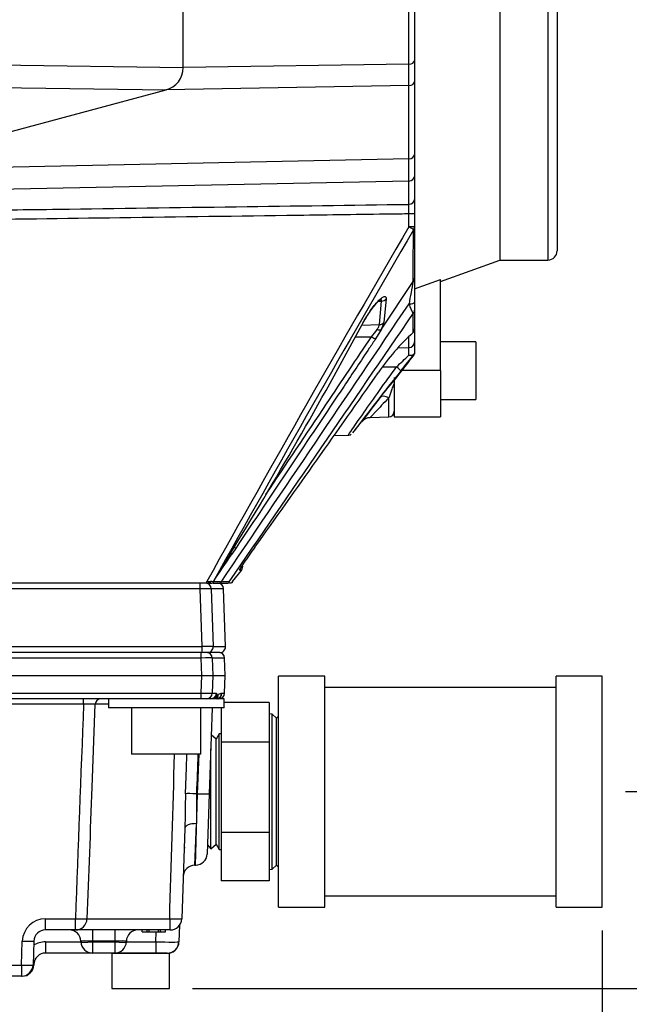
# Model space of a CAD drawing. Header units: inches. Extents: x -13.9 to 83.8, y -28.8 to 34.3.
# Tile 39 of 88: x 18.5 to 21.8, y 10.8 to 16.2. Entities that reach past the tile are written whole.
import ezdxf

# ---------------------------------------------------------------- set-up
doc = ezdxf.new("R2010")
doc.units = ezdxf.units.IN
doc.header["$MEASUREMENT"] = 0
for name, color, linetype in [('10-24_05_[SOCKET', 7, 'Continuous'), ('25-20_125_[SOCKE', 7, 'Continuous'), ('2_CYLINDER_W_STO', 7, 'Continuous'), ('C40007R_HIGH_PRE', 7, 'Continuous'), ('CHECK_VALVE', 7, 'Continuous'), ('DIMS', 4, 'Continuous'), ('FILTER_COVER_DRA', 7, 'Continuous'), ('HEAD_MACHINED_D', 7, 'Continuous'), ('TEE_.50__X_.50_X', 7, 'Continuous'), ('THORGREN_R4000_G', 7, 'Continuous'), ('WASHER', 7, 'Continuous'), ('WASHER_LOCK___10', 7, 'Continuous')]:
    doc.layers.add(name, color=color, linetype=linetype)
doc.styles.get("Standard").update_dxf_attribs({"font": 'arial.ttf', "height": 0.6322})
doc.dimstyles.get("Standard").update_dxf_attribs({"dimtxt": 0.6322, "dimasz": 0.6322, "dimexe": 0.6322, "dimexo": 0.125, "dimgap": 0.09, "dimtad": 0, "dimtih": 1, "dimtoh": 1, "dimzin": 0, "dimdsep": 46, "dimtxsty": 'Standard', "dimcen": 0.09, "dimadec": 0, "dimazin": 0, "dimtfac": 1, "dimtofl": 0, "dimtmove": 0, "dimatfit": 3, "dimfxl": 1, "dimtolj": 1, "dimtzin": 0, "dimarcsym": 0})

# ---------------------------------------------------------------- blocks, each defined once
blk = doc.blocks.new('*D47')
at = {"layer": 'Defpoints', "color": 0}
for p in [(19.9062, 25.2268), (19.2655, 10.9217), (27.4044, 10.9217)]:
    blk.add_point(p, dxfattribs=at)
at = {"layer": 'DIMS', "color": 0, "lineweight": -2}
for p, q in [((20.0312, 25.2268), (28.0366, 25.2268)), ((27.4044, 24.5946), (27.4044, 18.5344)), ((27.4044, 11.5539), (27.4044, 17.7089)), ((19.3905, 10.9217), (28.0366, 10.9217))]:
    blk.add_line(p, q, dxfattribs=at)
at = {"layer": 'DIMS', "color": 0}
for points in [[(27.299, 24.5946), (27.5098, 24.5946), (27.4044, 25.2268)], [(27.299, 11.5539), (27.5098, 11.5539), (27.4044, 10.9217)]]:
    blk.add_solid(points, dxfattribs=at)
at = {"layer": 'DIMS', "color": 0, "insert": (27.4044, 18.1216), "char_height": 0.6322, "attachment_point": 5}
blk.add_mtext('\\A1;14.25"', dxfattribs=at)
blk = doc.blocks.new('*D48')
at = {"layer": 'Defpoints', "color": 0}
for p in [(19.9062, 25.2268), (23.7715, 25.2268), (21.6045, 11.9853)]:
    blk.add_point(p, dxfattribs=at)
at = {"layer": 'DIMS', "color": 0, "lineweight": -2}
for p, q in [((20.0312, 25.2268), (24.4037, 25.2268)), ((23.7715, 24.5946), (23.7715, 19.019)), ((23.7715, 12.6175), (23.7715, 18.193)), ((21.7295, 11.9853), (24.4037, 11.9853))]:
    blk.add_line(p, q, dxfattribs=at)
at = {"layer": 'DIMS', "color": 0}
for points in [[(23.6661, 24.5946), (23.8768, 24.5946), (23.7715, 25.2268)], [(23.6661, 12.6175), (23.8768, 12.6175), (23.7715, 11.9853)]]:
    blk.add_solid(points, dxfattribs=at)
at = {"layer": 'DIMS', "color": 0, "insert": (23.7715, 18.606), "char_height": 0.6322, "attachment_point": 5}
blk.add_mtext('\\A1;13.25"', dxfattribs=at)
blk = doc.blocks.new('*D49')
at = {"layer": 'Defpoints', "color": 0}
for p in [(0.4601, 14.9093), (21.6045, 11.3603), (21.6045, 8.1824)]:
    blk.add_point(p, dxfattribs=at)
at = {"layer": 'DIMS', "color": 0, "lineweight": -2}
for p, q in [((0.4601, 14.7843), (0.4601, 7.5502)), ((21.6045, 11.2353), (21.6045, 7.5502)), ((1.0923, 8.1824), (10.3752, 8.1824)), ((20.9723, 8.1824), (11.6894, 8.1824))]:
    blk.add_line(p, q, dxfattribs=at)
at = {"layer": 'DIMS', "color": 0}
for points in [[(1.0923, 8.2878), (1.0923, 8.077), (0.4601, 8.1824)], [(20.9723, 8.2878), (20.9723, 8.077), (21.6045, 8.1824)]]:
    blk.add_solid(points, dxfattribs=at)
at = {"layer": 'DIMS', "color": 0, "insert": (11.0323, 8.1824), "char_height": 0.6322, "attachment_point": 5}
blk.add_mtext('\\A1;"A"', dxfattribs=at)

msp = doc.modelspace()

# ---------------------------------------------------------------- linework, layer by layer
at = {"layer": '10-24_05_[SOCKET', "color": 7, "linetype": 'Continuous'}
for p, q in [((20.9206, 14.4178), (20.7306, 14.4178)), ((20.9206, 14.4178), (20.9206, 14.1058)), ((20.7306, 14.1058), (20.9206, 14.1058)), ((18.9535, 11.1117), (19.2536, 11.1117)), ((18.9535, 11.1117), (18.9535, 10.9217)), ((19.2655, 10.9217), (19.2655, 11.1117)), ((18.9535, 10.9217), (19.2655, 10.9217))]:
    msp.add_line(p, q, dxfattribs=at)
at = {"layer": '25-20_125_[SOCKE', "color": 7, "linetype": 'Continuous'}
for p, q in [((19.0605, 12.4375), (19.0605, 12.1875)), ((19.4355, 12.1875), (19.4355, 12.4375)), ((19.4355, 12.1875), (19.0605, 12.1875))]:
    msp.add_line(p, q, dxfattribs=at)
at = {"layer": '2_CYLINDER_W_STO', "color": 7, "linetype": 'Continuous'}
for p, q in [((19.3393, 15.8994), (19.3393, 20.4209)), ((20.5589, 15.9185), (20.5589, 20.4002)), ((20.5893, 20.38), (20.5893, 15.9373)), ((16.0812, 15.9506), (19.3393, 15.8994)), ((20.5589, 15.9185), (19.3393, 15.8994)), ((20.5589, 15.8023), (20.5589, 15.9185)), ((20.5893, 15.9373), (20.5893, 15.8239)), ((16.0812, 15.8262), (19.2467, 15.7786)), ((20.5893, 15.8239), (20.5893, 15.4304)), ((17.627, 15.3446), (19.2467, 15.7786)), ((20.5589, 15.8023), (19.2467, 15.7786)), ((20.5589, 15.4056), (20.5589, 15.8023)), ((20.5589, 15.4056), (17.627, 15.3446)), ((20.5589, 15.2862), (20.5589, 15.4056)), ((20.5893, 15.4304), (20.5893, 15.3108)), ((20.5589, 15.2862), (17.7807, 15.2289)), ((20.5589, 15.1602), (20.5589, 15.2862)), ((20.5893, 15.3108), (20.5893, 15.1859)), ((20.5893, 15.1859), (20.5893, 15.1085)), ((20.5589, 15.0379), (20.5589, 15.1085)), ((20.5893, 15.1085), (20.5589, 15.1085)), ((20.5893, 15.1085), (20.5893, 15.0379)), ((20.5893, 15.0379), (20.5589, 15.0379)), ((20.5893, 15.0379), (20.5893, 14.7616)), ((20.5893, 14.7616), (20.5893, 14.6306)), ((20.4108, 14.4852), (20.5825, 14.7438)), ((20.4361, 14.6488), (20.4248, 14.5219)), ((20.3952, 14.6368), (20.4116, 14.6373)), ((20.4009, 14.5106), (20.4116, 14.6373)), ((20.5893, 14.6306), (20.5893, 14.5879)), ((20.5893, 14.5879), (20.5893, 14.4867)), ((20.3048, 14.5075), (20.4009, 14.5106)), ((20.4108, 14.4852), (20.3796, 14.4336)), ((20.5893, 14.4867), (20.5893, 14.4168)), ((20.2706, 14.4437), (20.3572, 14.4444)), ((20.5592, 14.3858), (20.5592, 14.4439)), ((20.499, 14.3837), (20.5592, 14.3858)), ((20.5592, 14.3457), (20.5592, 14.3858)), ((20.5893, 14.4168), (20.5893, 14.3524)), ((20.4172, 14.2814), (20.4926, 14.2813)), ((20.5592, 14.3103), (20.5105, 14.249)), ((20.4507, 14.0107), (20.4507, 14.1141)), ((20.3508, 14.0072), (20.4507, 14.0107)), ((20.2556, 13.9254), (20.3037, 13.9849)), ((20.1539, 13.9097), (20.234, 13.9125)), ((19.6256, 13.3041), (19.6018, 13.2689)), ((19.5469, 13.1881), (19.5449, 13.1887)), ((19.6053, 13.1208), (19.654, 13.1811)), ((19.4674, 13.1123), (17.5343, 13.1123)), ((19.4674, 13.1123), (19.4674, 13.1213)), ((19.4674, 13.1213), (19.4868, 13.1207)), ((19.4674, 13.1123), (19.4846, 13.1123)), ((19.4868, 13.1207), (19.4846, 13.1123)), ((19.4846, 13.1123), (19.4987, 13.1123)), ((19.5025, 13.1206), (19.4989, 13.1123)), ((19.5016, 13.1123), (19.5392, 13.1123)), ((19.5018, 13.1203), (19.5018, 13.1203)), ((19.5026, 13.1201), (19.5028, 13.1203)), ((19.5387, 13.1188), (19.544, 13.1178)), ((19.5392, 13.1123), (19.543, 13.1123)), ((19.543, 13.1123), (19.5848, 13.1123)), ((19.5888, 13.1203), (19.5848, 13.1123)), ((19.5848, 13.1123), (19.5848, 13.1123)), ((19.5888, 13.1203), (19.5888, 13.1203)), ((19.6004, 13.1123), (19.5907, 13.1123))]:
    msp.add_line(p, q, dxfattribs=at)
for centre, radius, start, end in [((19.2143, 15.8994), 0.125, 285, 360), ((17.4442, 15.1343), 3.1149, 359.5241, 0.4759), ((117.1939, -41.2643), 111.8404, 149.773739, 150.903697), ((127.1016, -46.8091), 123.1634, 149.865436, 150.883699), ((24.2223, 14.0084), 3.7133, 168.5785, 170.483), ((-547.9186, 397.4628), 685.372, 325.8900322, 326.0418116), ((20.904, 14.7368), 0.3624, 198.4028, 207.4817), ((-799.8251, 576.0154), 994.1277, 325.5129391, 325.6142171), ((-1.7625, 26.3641), 25.0509, 328.46415, 331.75742), ((20.092, 14.6796), 0.3545, 318.4269, 326.3288), ((20.3029, 14.5472), 0.1245, 330.0924, 348.2804), ((20.5581, 14.4867), 0.0313, 309.1426, 0), ((21.4144, 13.5566), 1.2339, 132.3962, 145.8193), ((18.8829, 16.0112), 2.363, 312.9385, 315.1842), ((18.038, 16.2751), 3.1938, 320.8799, 322.9377), ((20.2258, 14.5907), 0.4356, 319.9333, 326.567), ((-66.5724, 75.0082), 106.088, 324.43646, 325.060139), ((29.5494, 6.9609), 11.6138, 141.06216, 143.1612), ((22.086, 12.8365), 2.1139, 139.0841, 142.7296), ((21.726, 13.2805), 1.5542, 141.4522, 142.7646), ((30.8649, 6.0528), 13.2083, 142.3739, 143.09755), ((20.3486, 13.9494), 0.057, 87.6686, 141.7716), ((20.4496, 14.0417), 0.031, 272, 0), ((20.2312, 13.9409), 0.0284, 277.0541, 304.256), ((16.4159, 15.375), 3.8191, 325.0668, 326.5325), ((21.0917, 12.2872), 1.7035, 143.2322, 146.8079), ((21.0917, 12.2872), 1.7035, 146.8079, 148.2694), ((19.6302, 13.2014), 0.0312, 319.5628, 16.848), ((18.1992, 10.6872), 2.7447, 62.0748, 62.4803), ((19.3528, 8.5062), 4.6165, 88.1507, 88.337), ((19.5291, 13.105), 0.0312, 150.7956, 166.5918), ((19.5291, 13.105), 0.0312, 150.7948, 166.5911), ((19.5081, 13.1089), 0.013, 115.9813, 119.1952), ((19.5071, 12.7941), 0.3262, 84.4316, 90.7435), ((19.6295, 13.1229), 0.0909, 182.6035, 186.7259), ((19.5906, 12.6756), 0.4446, 90.2365, 96.0217), ((19.6177, 13.1082), 0.0174, 134.6019, 167.672)]:
    msp.add_arc(centre, radius, start, end, dxfattribs=at)
for centre, major_axis, ratio, start_param, end_param in [((20.5581, 15.9373), (0.0312, 0), 0.600801, 4.738569, 6.283185), ((20.5581, 15.8239), (0.0312, 0), 0.690768, 4.738569, 6.283185), ((20.5581, 15.4304), (0.0312, 0), 0.79465, 4.738569, 6.283185), ((20.5581, 15.3108), (0.0312, 0), 0.787398, 4.738569, 6.283185), ((20.5581, 15.1859), (0.0312, 0), 0.821626, 4.738569, 6.283185), ((20.5581, 15.0379), (0.027, -0.0158), 0.013248, 0.31107, 1.548215), ((20.5581, 15.0379), (0.0313, 0), 0.842263, 5.679426, 6.283185), ((20.5581, 14.7616), (0.0313, 0), 0.918511, 5.611005, 6.283185), ((20.4105, 14.6652), (0.0311, -0.0026), 0.893139, 4.820503, 5.74676), ((20.5581, 14.6306), (0.0313, 0), 0.261714, 4.777234, 6.283185), ((20.5581, 14.5879), (0.0313, 0), 0.935995, 5.607711, 6.283185), ((20.3859, 14.503), (0.0277, -0.0145), 0.580269, 5.044233, 6.044675), ((20.3998, 14.5396), (0.0311, -0.0027), 0.926265, 4.827567, 5.720452), ((20.5581, 14.4867), (0.0312, 0), 0.963126, 5.606228, 6.283185), ((20.3561, 14.4515), (0.026, -0.0174), 0.170657, 4.867903, 5.944281), ((20.5581, 14.4867), (-0.0197, 0.0242), 0.798683, 3.141593, 3.425473), ((20.5581, 14.4168), (-0.0313, 0), 0.993416, 1.605703, 3.141593), ((20.4915, 14.2795), (0.0243, -0.0197), 0.066526, 0.050732, 1.579779), ((20.4529, 14.0771), (-0.0499, 0.0385), 0.481578, 5.109164, 6.238839), ((19.5758, 13.2863), (0.0259, -0.0175), 0.135404, 0.016219, 0.693566), ((19.6, 13.3218), (0.026, -0.0174), 0.170757, 5.494916, 6.189002), ((19.5184, 13.2053), (-0.0011, -0.0312), 0.999957, 1.048829, 1.13443), ((19.5207, 13.2052), (-0.0011, -0.0312), 0.999959, 1.026, 1.418882), ((19.6179, 13.2018), (0.0011, 0.0312), 0.999469, 4.104419, 4.392043), ((19.5522, 13.106), (0.0025, 0.0311), 0.313242, 1.206747, 1.393559), ((19.6144, 13.1025), (-0.0161, 0.0268), 0.99843, 0.422376, 0.709899)]:
    msp.add_ellipse(centre, major_axis=major_axis, ratio=ratio, start_param=start_param, end_param=end_param, dxfattribs=at)
for points, knots in [([(18.0957, 15.1263), (18.1172, 15.1266), (18.1388, 15.1269), (18.1603, 15.1272), (18.3282, 15.1295), (18.4961, 15.1318), (18.6641, 15.1341), (18.9849, 15.1385), (19.3058, 15.143), (19.6267, 15.1474), (19.9374, 15.1517), (20.2482, 15.1559), (20.5589, 15.1602)], [0, 0, 0, 0, 0.026224, 0.026224, 0.026224, 0.230745, 0.230745, 0.230745, 0.62155, 0.62155, 0.62155, 1, 1, 1, 1]), ([(20.5589, 15.1085), (20.5271, 15.108), (20.4952, 15.1076), (20.4634, 15.1071), (20.2955, 15.1048), (20.1275, 15.1025), (19.9596, 15.1002), (19.6387, 15.0958), (19.3179, 15.0915), (18.997, 15.0871), (18.6966, 15.083), (18.3961, 15.0789), (18.0957, 15.0748)], [0, 0, 0, 0, 0.038776, 0.038776, 0.038776, 0.243297, 0.243297, 0.243297, 0.634102, 0.634102, 0.634102, 1, 1, 1, 1]), ([(20.5825, 14.7438), (20.5827, 14.7831), (20.5829, 14.8261), (20.5834, 14.9193), (20.5836, 14.9694), (20.5838, 15.023)], [0, 0, 0, 0, 0.5, 0.5, 1, 1, 1, 1]), ([(20.3061, 14.5099), (20.3121, 14.5212), (20.3184, 14.5325), (20.3316, 14.5547), (20.3386, 14.5658), (20.3527, 14.5867), (20.3597, 14.5967), (20.374, 14.6153), (20.3809, 14.6237), (20.3942, 14.6386), (20.4008, 14.6451), (20.4097, 14.6526), (20.4125, 14.6547), (20.4178, 14.6583), (20.4203, 14.6597), (20.4249, 14.6616), (20.4269, 14.6621), (20.4305, 14.6621), (20.432, 14.6617), (20.4344, 14.6597), (20.4352, 14.6582), (20.4362, 14.6543), (20.4363, 14.6518), (20.4361, 14.6488)], [0, 0, 0, 0, 0.125, 0.125, 0.25, 0.25, 0.375, 0.375, 0.5, 0.5, 0.625, 0.625, 0.6875, 0.6875, 0.75, 0.75, 0.8125, 0.8125, 0.875, 0.875, 0.9375, 0.9375, 1, 1, 1, 1]), ([(20.3092, 14.5139), (20.3119, 14.5191), (20.3195, 14.5335), (20.3363, 14.5612), (20.3572, 14.5922), (20.3775, 14.6183), (20.3941, 14.6363), (20.405, 14.6456), (20.4087, 14.6479), (20.409, 14.6479), (20.409, 14.6479)], [0, 0, 0, 0, 0.0698962, 0.2264793, 0.3927527, 0.5611478, 0.7026737, 0.8203791, 0.9023602, 0.9137649, 0.9137649, 0.9137649, 0.9137649]), ([(20.4116, 14.6373), (20.4118, 14.6397), (20.4116, 14.6416), (20.4105, 14.6446), (20.4094, 14.6457), (20.4076, 14.6465), (20.4072, 14.6467), (20.4067, 14.6468)], [0, 0, 0, 0, 0.0625, 0.0625, 0.125, 0.125, 0.1447417, 0.1447417, 0.1447417, 0.1447417]), ([(20.387, 14.4831), (20.3889, 14.4859), (20.3907, 14.4886), (20.3939, 14.4939), (20.3954, 14.4964), (20.399, 14.5035), (20.4005, 14.5076), (20.4009, 14.5106)], [0, 0, 0, 0, 0.25, 0.25, 0.5, 0.5, 1, 1, 1, 1]), ([(20.3796, 14.4336), (20.3682, 14.4165), (20.3568, 14.3995), (20.3454, 14.3824), (20.2999, 14.3142), (20.2544, 14.2459), (20.2089, 14.1777), (20.0145, 13.8864), (19.82, 13.5953), (19.6256, 13.3041)], [0, 0, 0, 0, 0.045303, 0.045303, 0.045303, 0.226513, 0.226513, 0.226513, 1, 1, 1, 1]), ([(19.7864, 13.5918), (19.8958, 13.7553), (20.0053, 13.9189), (20.1148, 14.0824), (20.1956, 14.2031), (20.2764, 14.3237), (20.3572, 14.4444)], [0.2451836, 0.2451836, 0.2451836, 0.2451836, 0.679541, 0.679541, 0.679541, 1, 1, 1, 1]), ([(20.5592, 14.3457), (20.5649, 14.3445), (20.5706, 14.3443), (20.5802, 14.3458), (20.5842, 14.3476), (20.5866, 14.3502)], [0, 0, 0, 0, 0.5, 0.5, 1, 1, 1, 1]), ([(20.2312, 13.9124), (20.2312, 13.9124), (20.2398, 13.9248), (20.2703, 13.9691), (20.292, 14.0004), (20.342, 14.072), (20.3704, 14.1122), (20.4303, 14.1959), (20.4612, 14.2386), (20.4926, 14.2813)], [0.5012768, 0.5012768, 0.5012768, 0.5012768, 0.625, 0.625, 0.75, 0.75, 0.875, 0.875, 1, 1, 1, 1]), ([(20.4806, 14.1869), (20.4806, 14.1892), (20.4802, 14.1906), (20.4774, 14.1868), (20.4757, 14.1828), (20.4709, 14.1716), (20.468, 14.1638), (20.4596, 14.1413), (20.4548, 14.1271), (20.4507, 14.1141)], [0, 0, 0, 0, 0.125, 0.125, 0.25, 0.25, 0.5, 0.5, 1, 1, 1, 1]), ([(20.4507, 14.1141), (20.4369, 14.0998), (20.424, 14.0863), (20.4002, 14.0612), (20.3892, 14.0494), (20.3753, 14.0347), (20.3711, 14.0302), (20.3636, 14.0222), (20.3603, 14.0187), (20.3551, 14.0131), (20.3531, 14.0109), (20.3504, 14.008), (20.3496, 14.0072), (20.3496, 14.0072), (20.3496, 14.0072), (20.3496, 14.0072)], [0, 0, 0, 0, 0.125, 0.125, 0.25, 0.25, 0.3125, 0.3125, 0.375, 0.375, 0.4375, 0.4375, 0.5, 0.5, 0.5008285, 0.5008285, 0.5008285, 0.5008285]), ([(19.5485, 13.1951), (19.5496, 13.197), (19.5509, 13.1992), (19.5541, 13.2045), (19.556, 13.2076), (19.562, 13.2177), (19.5669, 13.2257), (19.5772, 13.2429), (19.5828, 13.2521), (19.5886, 13.2617)], [0.2580723, 0.2580723, 0.2580723, 0.2580723, 0.375, 0.375, 0.5, 0.5, 0.75, 0.75, 1, 1, 1, 1]), ([(19.6462, 13.1893), (19.6462, 13.1893), (19.6465, 13.1898), (19.6487, 13.1934), (19.6552, 13.2034), (19.6623, 13.2139), (19.6669, 13.2207)], [0.4546615, 0.4546615, 0.4546615, 0.4546615, 0.4934898, 0.6051025, 0.7878088, 1, 1, 1, 1]), ([(19.5449, 13.1887), (19.5448, 13.1888), (19.5451, 13.1893), (19.5462, 13.1913), (19.5471, 13.1928), (19.5483, 13.1949), (19.5484, 13.195), (19.5485, 13.1951)], [0, 0, 0, 0, 0.125, 0.125, 0.25, 0.25, 0.2580723, 0.2580723, 0.2580723, 0.2580723]), ([(19.5461, 13.1911), (19.5461, 13.1911), (19.5462, 13.1911), (19.5466, 13.192), (19.5479, 13.194), (19.5489, 13.1957)], [0.5519223, 0.5519223, 0.5519223, 0.5519223, 0.561325, 0.7068758, 1, 1, 1, 1]), ([(19.6545, 13.1817), (19.6545, 13.1817), (19.6535, 13.1818), (19.6494, 13.1823), (19.6465, 13.1826), (19.6429, 13.1831)], [0.5, 0.5, 0.5, 0.5, 0.75, 0.75, 1, 1, 1, 1])]:
    msp.add_open_spline(points, degree=3, knots=knots, dxfattribs=at)
for points in [[(20.5825, 14.4679), (20.5825, 14.4973), (20.5825, 14.5312), (20.5825, 14.5696)], [(20.5893, 14.3524), (20.5893, 14.3528), (20.5886, 14.3523), (20.5866, 14.3502)], [(19.5026, 13.1201), (19.5357, 13.1697), (19.5687, 13.2193), (19.6018, 13.2689)]]:
    msp.add_open_spline(points, degree=3, dxfattribs=at)
at = {"layer": 'C40007R_HIGH_PRE', "color": 7, "linetype": 'Continuous'}
for p, q in [((19.4311, 13.0821), (17.5345, 13.0821)), ((19.4416, 12.7698), (19.4311, 13.0821)), ((19.4913, 13.0821), (19.5019, 12.7698)), ((19.5574, 13.0821), (19.4913, 13.0821)), ((19.5683, 12.7698), (19.5574, 13.0821)), ((17.5345, 12.7698), (19.4416, 12.7698)), ((19.4405, 12.7375), (17.5345, 12.7375)), ((19.4706, 12.7375), (19.4405, 12.7375)), ((19.5371, 12.7375), (19.4706, 12.7375)), ((19.5019, 12.7698), (19.5683, 12.7698))]:
    msp.add_line(p, q, dxfattribs=at)
for centre, major_axis, ratio, start_param, end_param in [((19.43, 13.081), (0, 0.0312), 0.034899, 4.747296, 6.283185), ((19.4601, 13.081), (0, 0.0313), 0.999391, 4.747296, 6.283185), ((19.5262, 13.081), (0.0313, 0), 0.999391, 0.034907, 1.570796), ((19.4289, 13.081), (0.0625, 0.0011), 0.016857, 0.03519, 1.535037), ((19.4405, 12.7687), (0, 0.0313), 0.034899, 3.141593, 4.747296), ((19.4394, 12.7687), (0.0625, 0.0011), 0.016857, 0.03519, 1.535037), ((19.4706, 12.7687), (0, 0.0313), 0.999391, 3.141593, 4.747296), ((19.5371, 12.7687), (-0.0313, 0), 0.999391, 1.570796, 3.176499)]:
    msp.add_ellipse(centre, major_axis=major_axis, ratio=ratio, start_param=start_param, end_param=end_param, dxfattribs=at)
at = {"layer": 'CHECK_VALVE', "color": 7, "linetype": 'Continuous'}
for p, q in [((19.8045, 12.4673), (19.5606, 12.4673)), ((19.8045, 12.4673), (19.8045, 12.3628)), ((19.5445, 12.4375), (19.5445, 12.2529)), ((19.8203, 12.4044), (19.8045, 12.4053)), ((19.8203, 11.5662), (19.8203, 12.4044)), ((19.8432, 12.3819), (19.8203, 12.4044)), ((19.8045, 12.3628), (19.8045, 12.2529)), ((19.8545, 12.3934), (19.8432, 12.3819)), ((19.8432, 11.5887), (19.8432, 12.3819)), ((19.5338, 12.2973), (19.5183, 12.2687)), ((19.5445, 12.2978), (19.5338, 12.2973)), ((19.5338, 11.6733), (19.5338, 12.2973)), ((19.5183, 12.2687), (19.4913, 12.2929)), ((19.5183, 11.7019), (19.5183, 12.2687)), ((19.5445, 12.2529), (19.5445, 11.764)), ((19.8045, 12.2529), (19.5445, 12.2529)), ((19.8045, 12.2529), (19.8045, 12.0022)), ((19.4887, 11.6753), (19.4887, 12.2174)), ((19.8045, 12.0022), (19.8045, 11.764)), ((19.5445, 11.764), (19.5445, 11.5033)), ((19.8045, 11.764), (19.5445, 11.764)), ((19.8045, 11.764), (19.8045, 11.6337)), ((19.3451, 11.6847), (19.3497, 11.6815)), ((19.4706, 11.6975), (19.4887, 11.6753)), ((19.4887, 11.6753), (19.5183, 11.7019)), ((19.5183, 11.7019), (19.5338, 11.6733)), ((19.5338, 11.6733), (19.5445, 11.6728)), ((19.8045, 11.6337), (19.8045, 11.5033)), ((19.8045, 11.5653), (19.8203, 11.5662)), ((19.8203, 11.5662), (19.8432, 11.5887)), ((19.8432, 11.5887), (19.8545, 11.5771)), ((19.8045, 11.5033), (19.5445, 11.5033))]:
    msp.add_line(p, q, dxfattribs=at)
at = {"layer": 'FILTER_COVER_DRA', "color": 7, "linetype": 'Continuous'}
for p, q in [((19.3196, 11.2631), (19.3164, 11.1733)), ((19.1915, 11.1733), (19.1934, 11.2275)), ((18.5953, 11.1733), (18.7867, 11.1733)), ((18.5953, 11.1733), (18.5953, 11.1125)), ((19.0323, 11.1733), (19.1915, 11.1733)), ((19.1915, 11.1733), (19.1915, 11.1125)), ((18.8492, 11.1125), (18.5953, 11.1125)), ((19.1915, 11.1125), (18.9698, 11.1125)), ((19.2535, 11.1125), (19.1915, 11.1125)), ((18.5323, 11.051), (18.5322, 11.0478)), ((18.4654, 10.9875), (18.4698, 10.9875)), ((18.4698, 10.9875), (18.4698, 10.9876))]:
    msp.add_line(p, q, dxfattribs=at)
for centre, radius, start, end in [((18.5956, 11.0475), 0.1257, 90.1112, 121.0926), ((19.2535, 11.1755), 0.063, 270, 358), ((18.5953, 11.0495), 0.063, 90, 178), ((18.4698, 11.05), 0.0625, 270, 358)]:
    msp.add_arc(centre, radius, start, end, dxfattribs=at)
for centre, major_axis, ratio, start_param, end_param in [((19.1914, 11.1755), (0.125, -0.0022), 0.017573, 4.713302, 6.282881), ((19.2534, 11.1741), (-0.063, 0.0022), 0.999093, 1.79488, 3.144302), ((18.4699, 11.0531), (-0.0625, 0.0022), 0.983206, 2.277046, 3.153082)]:
    msp.add_ellipse(centre, major_axis=major_axis, ratio=ratio, start_param=start_param, end_param=end_param, dxfattribs=at)
for points, knots in [([(19.2547, 11.1125), (19.2599, 11.1126), (19.2639, 11.1127), (19.2668, 11.1127), (19.2671, 11.1127), (19.2674, 11.1127)], [0, 0, 0, 0, 0.25, 0.25, 0.2758621, 0.2758621, 0.2758621, 0.2758621]), ([(19.2706, 11.1128), (19.2706, 11.1128), (19.2706, 11.1128), (19.2706, 11.1128), (19.2698, 11.1128), (19.2683, 11.1127)], [0.4997056, 0.4997056, 0.4997056, 0.4997056, 0.5, 0.5, 0.6881918, 0.6881918, 0.6881918, 0.6881918])]:
    msp.add_open_spline(points, degree=3, knots=knots, dxfattribs=at)
at = {"layer": 'HEAD_MACHINED_D', "color": 7, "linetype": 'Continuous'}
for p, q in [((19.4367, 12.7076), (17.5345, 12.7076)), ((19.4399, 12.6125), (19.4367, 12.7076)), ((19.497, 12.7076), (19.5002, 12.6125)), ((19.5634, 12.7076), (19.497, 12.7076)), ((19.5667, 12.6125), (19.5634, 12.7076)), ((17.5345, 12.6125), (19.4399, 12.6125)), ((19.4367, 12.5174), (19.4399, 12.6125)), ((19.4399, 12.6125), (19.5002, 12.6125)), ((19.5002, 12.6125), (19.497, 12.5174)), ((19.5002, 12.6125), (19.5667, 12.6125)), ((19.5634, 12.5174), (19.5667, 12.6125)), ((17.9314, 12.5174), (19.4367, 12.5174)), ((19.497, 12.5174), (19.5195, 12.5174)), ((19.5195, 12.5174), (19.521, 12.5081)), ((19.5469, 12.5161), (19.5484, 12.5174)), ((19.5484, 12.5174), (19.5634, 12.5174)), ((19.2481, 12.4875), (17.9303, 12.4875)), ((18.8013, 12.4573), (18.0136, 12.4573)), ((18.8013, 12.4573), (18.8013, 12.4875)), ((18.847, 12.0095), (18.8642, 12.4574)), ((18.9356, 12.4573), (18.8632, 12.4573)), ((19.521, 12.5081), (19.5218, 12.5056)), ((19.4964, 12.4375), (19.4802, 11.9735)), ((19.4177, 11.9735), (19.4252, 12.1875)), ((19.4064, 11.5875), (19.4177, 11.9735)), ((19.4177, 11.9735), (19.4113, 11.9735)), ((19.4802, 11.9735), (19.4688, 11.6478)), ((19.3487, 11.7871), (19.3316, 11.2978)), ((19.4021, 11.5875), (19.4111, 11.8122)), ((19.4021, 11.5875), (19.4064, 11.5875)), ((18.5948, 11.2978), (18.7571, 11.2978)), ((18.5948, 11.2375), (18.5948, 11.2978)), ((18.7571, 11.2375), (18.7571, 11.2978)), ((18.8195, 11.2978), (19.2665, 11.2978)), ((18.7571, 11.2375), (18.5948, 11.2375)), ((19.2691, 11.2375), (18.7571, 11.2375)), ((18.8491, 11.2375), (18.8491, 11.1772)), ((18.9699, 11.2375), (18.9699, 11.1772)), ((19.1179, 11.2275), (19.1179, 11.2375)), ((19.145, 11.2275), (19.145, 11.2375)), ((19.1558, 11.2275), (19.1558, 11.2375)), ((19.2059, 11.2275), (19.2059, 11.2375)), ((19.2161, 11.2275), (19.2161, 11.2375)), ((19.2432, 11.2275), (19.2432, 11.2375)), ((19.1179, 11.2275), (19.145, 11.2275)), ((19.145, 11.2275), (19.1558, 11.2275)), ((19.1558, 11.2275), (19.2059, 11.2275)), ((19.2059, 11.2275), (19.2161, 11.2275)), ((19.2161, 11.2275), (19.2432, 11.2275)), ((18.4654, 11.0478), (18.4699, 11.1772)), ((18.5324, 11.1772), (18.5279, 11.0478)), ((18.7868, 11.1728), (18.7866, 11.1772)), ((18.9699, 11.1772), (18.8491, 11.1772)), ((18.8491, 11.1772), (18.8492, 11.1728)), ((18.8492, 11.1728), (18.9698, 11.1728)), ((18.8492, 11.1728), (18.8492, 11.1125)), ((18.9698, 11.1728), (18.9699, 11.1772)), ((18.9698, 11.1728), (18.9698, 11.1125)), ((19.0324, 11.1772), (19.0322, 11.1728)), ((18.9698, 11.1125), (18.8492, 11.1125)), ((18.3536, 11.0478), (18.4654, 11.0478)), ((18.4654, 11.0478), (18.4654, 10.9875)), ((18.4654, 10.9875), (18.3536, 10.9875))]:
    msp.add_line(p, q, dxfattribs=at)
for centre, radius, start, end in [((19.3458, 12.8407), 0.3785, 297.7017, 298.953), ((19.5593, 12.4551), 0.0623, 101.5019, 119.0514), ((340.2419, -0.3912), 321.6972, 177.711018, 177.917684), ((18.8344, 11.7544), 0.7037, 87.6021, 92.69), ((18.895, 12.4562), 0.0312, 90.0195, 178.0327), ((399.1908, -2.466), 380.6202, 177.820409, 177.927647), ((37.8746, 11.5481), 18.5275, 178.68244, 179.26117), ((26.5047, 11.8859), 7.094, 179.29196, 180.59452), ((19.4064, 11.65), 0.0625, 270.8259, 358), ((19.4021, 11.525), 0.0625, 89.8346, 178), ((18.5948, 11.1728), 0.125, 90, 178), ((18.7571, 11.3), 0.0625, 270, 357.9127), ((19.2691, 11.3), 0.0625, 270, 358), ((18.5948, 11.175), 0.0625, 90, 178), ((18.7241, 11.175), 0.0625, 2, 90), ((19.0948, 11.175), 0.0625, 90, 178), ((18.8492, 11.175), 0.0625, 182, 270), ((18.9698, 11.175), 0.0625, 270, 358), ((18.4654, 11.05), 0.0625, 270, 358)]:
    msp.add_arc(centre, radius, start, end, dxfattribs=at)
for centre, major_axis, ratio, start_param, end_param in [((19.4356, 12.7065), (0, 0.031), 0.034899, 4.747296, 6.283185), ((19.466, 12.7065), (0, 0.031), 0.999391, 4.747296, 6.283185), ((19.5324, 12.7065), (-0.031, 0), 0.999391, 3.176499, 4.712389), ((19.4345, 12.7065), (0.0625, 0.001), 0.016723, 0.03519, 1.535037), ((19.4356, 12.5185), (0, -0.031), 0.034899, 0, 1.53589), ((19.4345, 12.5185), (0.0625, -0.001), 0.016723, 4.748148, 6.247995), ((19.466, 12.5185), (0, -0.031), 0.999391, 0, 1.53589), ((19.4885, 12.5185), (0, -0.031), 0.999391, 0.401264, 1.53589), ((19.5175, 12.5185), (0, -0.031), 0.999391, 0, 1.53589), ((19.4981, 12.5106), (0.0151, -0.0271), 0.999171, 0.219815, 1.029192), ((19.5159, 12.5172), (0.0062, -0.0304), 0.999357, 0.084248, 1.335268), ((19.5324, 12.5185), (-0.031, 0), 0.999391, 1.570796, 3.106686), ((19.4885, 12.5185), (0, -0.031), 0.999391, 0, 0.401264), ((19.49, 12.5091), (0.0308, 0.0033), 0.971374, 5.368912, 6.135832), ((19.4908, 12.5067), (0.0145, -0.0274), 0.999191, 0.414958, 1.049996), ((19.4113, 11.9713), (-0.0625, 0.0023), 0.034877, 4.713647, 5.963167), ((19.4177, 11.9757), (-0.0625, 0.0022), 0.034878, 1.572014, 3.141593), ((19.4111, 11.7849), (-0.0625, 0.0022), 0.437858, 4.727678, 6.283185), ((18.7571, 11.3), (-0.0625, 0.0023), 0.034876, 1.572067, 3.141593), ((18.7571, 11.3), (-0.0625, 0.0023), 0.034876, 3.141593, 3.184318), ((19.2691, 11.3), (-0.0625, 0.0022), 0.036399, 1.529342, 3.141593), ((19.2691, 11.3), (0, -0.0625), 0.042713, 4.747296, 6.283185), ((18.8492, 11.175), (0.0626, -0.0022), 0.034709, 1.574441, 3.14402), ((18.9698, 11.175), (-0.0626, -0.0022), 0.034709, 3.139166, 4.708744), ((18.4699, 11.1793), (0.0625, -0.0022), 0.034878, 4.713607, 6.283185), ((18.8492, 11.175), (-0.0625, -0.0022), 0.034878, 0, 1.569578), ((18.9698, 11.175), (-0.0625, 0.0022), 0.034878, 1.572014, 3.141593), ((18.4654, 11.05), (0.0625, -0.0022), 0.034878, 4.713607, 6.283185)]:
    msp.add_ellipse(centre, major_axis=major_axis, ratio=ratio, start_param=start_param, end_param=end_param, dxfattribs=at)
for points in [[(19.2665, 11.2978), (19.2755, 11.5944), (19.2844, 11.8909), (19.2931, 12.1875)], [(19.419, 12.1875), (19.4165, 12.1162), (19.4139, 12.0448), (19.4113, 11.9735)]]:
    msp.add_open_spline(points, degree=3, dxfattribs=at)
msp.add_open_spline([(19.352, 11.9742), (19.3535, 12.0158), (19.355, 12.0574), (19.3565, 12.099), (19.3575, 12.1285), (19.3586, 12.158), (19.3596, 12.1875)], degree=3, knots=[0, 0, 0, 0, 0.2582014, 0.2582014, 0.2582014, 0.4412079, 0.4412079, 0.4412079, 0.4412079], dxfattribs=at)
at = {"layer": 'TEE_.50__X_.50_X', "color": 7, "linetype": 'Continuous'}
for p, q in [((19.8545, 11.3603), (19.8545, 12.6103)), ((20.1045, 12.6103), (19.8545, 12.6103)), ((20.1045, 11.3603), (20.1045, 12.6103)), ((21.3545, 11.3603), (21.3545, 12.6103)), ((21.6045, 12.6103), (21.3545, 12.6103)), ((21.6045, 11.3603), (21.6045, 12.6103)), ((21.3545, 12.5478), (20.1045, 12.5478)), ((20.1045, 11.4228), (21.3545, 11.4228)), ((19.8545, 11.3603), (20.1045, 11.3603)), ((21.3545, 11.3603), (21.6045, 11.3603))]:
    msp.add_line(p, q, dxfattribs=at)
at = {"layer": 'THORGREN_R4000_G', "color": 7, "linetype": 'Continuous'}
for p, q in [((21.0515, 21.2893), (21.0515, 14.8593)), ((21.3106, 21.2893), (21.3106, 14.8593)), ((21.3606, 21.2393), (21.3606, 14.9093)), ((20.7306, 14.744), (21.0515, 14.8593)), ((21.0515, 14.8593), (21.3106, 14.8593)), ((20.5893, 14.7026), (20.7306, 14.7534)), ((20.7306, 14.2618), (20.7306, 14.7534)), ((20.4806, 14.2246), (20.4806, 14.0118)), ((20.7306, 14.2618), (20.5206, 14.2618)), ((20.7306, 14.2618), (20.7306, 14.0118)), ((20.4806, 14.0118), (20.7306, 14.0118))]:
    msp.add_line(p, q, dxfattribs=at)
msp.add_arc((21.3106, 14.9093), 0.05, 270, 0, dxfattribs=at)
at = {"layer": 'WASHER', "color": 7, "linetype": 'Continuous'}
for p, q in [((19.5606, 12.4875), (18.9356, 12.4875)), ((18.9356, 12.4875), (18.9356, 12.4375)), ((19.5606, 12.4375), (19.5606, 12.4875)), ((19.5606, 12.4375), (18.9356, 12.4375))]:
    msp.add_line(p, q, dxfattribs=at)
at = {"layer": 'WASHER_LOCK___10', "color": 7, "linetype": 'Continuous'}
for p in [(18.9535, 11.1125), (19.2536, 11.1117)]:
    msp.add_line(p, (18.9535, 11.1117), dxfattribs=at)

# ---------------------------------------------------------------- dimensions: what is measured, and where the dimension line sits
at = {"layer": 'DIMS'}
dim = msp.add_linear_dim(base=(27.4044, 10.9217), p1=(19.9062, 25.2268), p2=(19.2655, 10.9217), angle=90, text='14.25"', dimstyle='Standard', override={"dimpost": '"'}, dxfattribs=at)
dim.commit()
dim.dimension.update_dxf_attribs({"geometry": '*D47', "text_midpoint": (27.4044, 18.1216), "dimtype": 160})
dim = msp.add_linear_dim(base=(23.7715, 25.2268), p1=(21.6045, 11.9853), p2=(19.9062, 25.2268), angle=90, text='13.25"', dimstyle='Standard', override={"dimpost": '"'}, dxfattribs=at)
dim.commit()
dim.dimension.update_dxf_attribs({"geometry": '*D48', "text_midpoint": (23.7715, 18.606)})
dim = msp.add_linear_dim(base=(21.6045, 8.1824), p1=(0.4601, 14.9093), p2=(21.6045, 11.3603), text='"A"', dimstyle='Standard', override={"dimpost": '"'}, dxfattribs=at)
dim.commit()
dim.dimension.update_dxf_attribs({"geometry": '*D49', "text_midpoint": (11.0323, 8.1824)})

doc.saveas('drawing.dxf')
